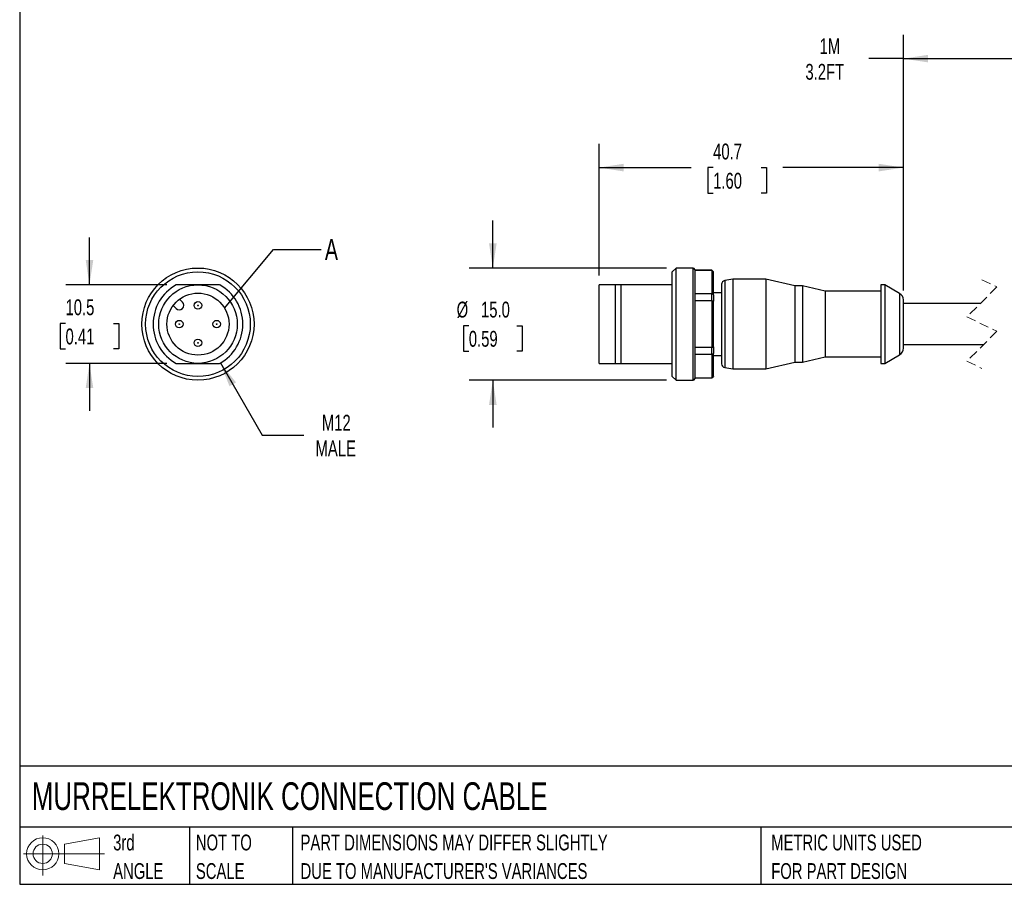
# Model space of a CAD drawing. Header units: millimetres. Extents: x 6 to 273, y 6 to 210.
# Tile 1 of 4: x 6 to 138, y 6 to 122. Entities that reach past the tile are written whole.
import ezdxf

# ---------------------------------------------------------------- set-up
doc = ezdxf.new("R2010")
doc.units = ezdxf.units.MM
doc.linetypes.add('SLD-Dashed', pattern=[1.905, 1.27, -0.635])
doc.linetypes.add('SLD-Solid', pattern=[0])
doc.layers.add('DIMENSIONS', color=140, linetype='SLD-Solid', lineweight=25)
doc.layers.add('TEXT', color=140, linetype='SLD-Solid', lineweight=25)
doc.layers.add('SLD-DEFPOINTS', color=7, linetype='Continuous')
doc.styles.add('SLDTEXTSTYLE0', font='TXT', dxfattribs={"width": 0.7})
doc.dimstyles.new('SLDDIMSTYLE0', dxfattribs={"dimtxt": 2.158008, "dimasz": 3.302, "dimexe": 0, "dimexo": 0.0625, "dimgap": 0.539502, "dimtad": 0, "dimtih": 1, "dimtoh": 1, "dimdec": 1, "dimrnd": 1e-09, "dimzin": 12, "dimdsep": 46, "dimtxsty": 'SLDTEXTSTYLE0', "dimsah": 1, "dimcen": 0, "dimadec": 0, "dimazin": 3, "dimtfac": 1, "dimtdec": 1, "dimtofl": 0, "dimtmove": 0, "dimatfit": 3, "dimfxl": 0, "dimfrac": 2, "dimtolj": 1, "dimtzin": 12, "dimarcsym": 0})
doc.dimstyles.new('SLDDIMSTYLE1', dxfattribs={"dimtxt": 2.158008, "dimasz": 3.302, "dimexe": 0, "dimexo": 0.0625, "dimgap": 0.539502, "dimtad": 0, "dimtih": 1, "dimtoh": 1, "dimdec": 1, "dimrnd": 1e-09, "dimzin": 12, "dimdsep": 46, "dimtxsty": 'SLDTEXTSTYLE0', "dimsah": 1, "dimcen": 0.09, "dimadec": 0, "dimazin": 3, "dimtfac": 1, "dimtdec": 1, "dimtmove": 0, "dimatfit": 0, "dimfxl": 0, "dimfrac": 2, "dimtolj": 1, "dimtzin": 12, "dimarcsym": 0})
doc.dimstyles.new('SLDDIMSTYLE2', dxfattribs={"dimtxt": 0.18, "dimasz": 3.302, "dimexe": 0, "dimexo": 0.0625, "dimgap": 0, "dimtad": 0, "dimtih": 1, "dimtoh": 1, "dimdec": 0, "dimrnd": 1e-09, "dimzin": 0, "dimdsep": 46, "dimtxsty": 'Standard', "dimblk1": 'NONE', "dimblk2": 'NONE', "dimsah": 1, "dimcen": 0.09, "dimadec": 0, "dimazin": 0, "dimtfac": 3.302, "dimtdec": 0, "dimtofl": 0, "dimtmove": 0, "dimatfit": 3, "dimldrblk": 'NONE', "dimfxl": 0, "dimfrac": 2, "dimtolj": 1, "dimtzin": 0, "dimarcsym": 0})
doc.dimstyles.new('SLDDIMSTYLE3', dxfattribs={"dimtxt": 2.158008, "dimasz": 3.302, "dimexe": 0, "dimexo": 0.0625, "dimgap": 0.539502, "dimtad": 0, "dimtih": 1, "dimtoh": 1, "dimdec": 1, "dimrnd": 1e-09, "dimzin": 4, "dimdsep": 46, "dimtxsty": 'SLDTEXTSTYLE0', "dimsah": 1, "dimcen": 0.09, "dimadec": 0, "dimazin": 1, "dimtfac": 1, "dimtdec": 1, "dimtmove": 0, "dimatfit": 0, "dimfxl": 0, "dimfrac": 2, "dimtolj": 1, "dimtzin": 12, "dimarcsym": 0})
doc.dimstyles.new('SLDDIMSTYLE5', dxfattribs={"dimtxt": 2.158008, "dimasz": 3.302, "dimexe": 0, "dimexo": 0.0625, "dimgap": 0.539502, "dimtad": 0, "dimtih": 1, "dimtoh": 1, "dimdec": 1, "dimrnd": 1e-09, "dimzin": 12, "dimdsep": 46, "dimtxsty": 'SLDTEXTSTYLE0', "dimsah": 1, "dimcen": 0.09, "dimadec": 0, "dimazin": 3, "dimtfac": 1, "dimtdec": 1, "dimtofl": 0, "dimtmove": 0, "dimatfit": 3, "dimfxl": 0, "dimfrac": 2, "dimtolj": 1, "dimtzin": 12, "dimarcsym": 0})

# ---------------------------------------------------------------- blocks, each defined once
blk = doc.blocks.new('Block11')
at = {"color": 7, "linetype": 'SLD-Solid', "lineweight": 18}
for p, q in [((2.59, 5.31), (2.59, 0)), ((5.48, 4.17), (10.18, 5.03)), ((5.48, 1.6), (5.48, 4.17)), ((10.18, 5.03), (10.18, 0.73)), ((0, 2.88), (10.87, 2.88)), ((5.48, 1.6), (10.18, 0.73))]:
    blk.add_line(p, q, dxfattribs=at)
for radius in [2.15, 1.29]:
    blk.add_circle((2.59, 2.88), radius, dxfattribs=at)
blk = doc.blocks.new('Block12')
at = {"layer": 'SLD-DEFPOINTS'}
blk.add_blockref('Block11', (0, 0), dxfattribs=at)
blk = doc.blocks.new('SW_NOTE_0_2')
at = {"layer": 'TEXT', "color": 0, "char_height": 2.1167, "attachment_point": 1, "style": 'SLDTEXTSTYLE0'}
for s, insert in [('PART DIMENSIONS MAY DIFFER SLIGHTLY', (0, 2.73)), ("DUE TO MANUFACTURER'S VARIANCES", (0, -1.09))]:
    blk.add_mtext(s, dxfattribs=dict(at, insert=insert))
blk = doc.blocks.new('SW_NOTE_0_3')
at = {"layer": 'TEXT', "color": 0, "char_height": 2.117, "attachment_point": 1, "style": 'SLDTEXTSTYLE0'}
for s, insert in [('NOT TO', (0, 2.73)), ('SCALE', (0, -1.09))]:
    blk.add_mtext(s, dxfattribs=dict(at, insert=insert))
blk = doc.blocks.new('SW_NOTE_0_4')
at = {"layer": 'TEXT', "color": 0, "char_height": 2.117, "attachment_point": 1, "style": 'SLDTEXTSTYLE0'}
for s, insert in [('3rd', (0, 2.73)), ('ANGLE', (0, -1.09))]:
    blk.add_mtext(s, dxfattribs=dict(at, insert=insert))
blk = doc.blocks.new('SW_NOTE_0_5')
at = {"layer": 'TEXT', "color": 0, "char_height": 2.1167, "attachment_point": 1, "style": 'SLDTEXTSTYLE0'}
for s, insert in [('METRIC UNITS USED', (0, 2.73)), ('FOR PART DESIGN', (0, -1.09))]:
    blk.add_mtext(s, dxfattribs=dict(at, insert=insert))
blk = doc.blocks.new('_D')
at = {"layer": 'DIMENSIONS'}
for p, q in [((33.19, 76.08), (38.77, 66.41)), ((38.77, 66.41), (44.33, 66.41))]:
    blk.add_line(p, q, dxfattribs=at)
blk.add_solid([(33.19, 76.08), (34.4, 72.96), (35.28, 73.47)], dxfattribs=at)
at = {"layer": 'DIMENSIONS', "char_height": 2.117, "attachment_point": 1, "style": 'SLDTEXTSTYLE0'}
for s, insert in [('M12', (46.76, 69.14)), ('MALE', (45.91, 65.71))]:
    blk.add_mtext(s, dxfattribs=dict(at, insert=insert))
blk = doc.blocks.new('_D_1')
at = {"layer": 'DIMENSIONS'}
for p, q in [((15.68, 86.52), (15.68, 92.87)), ((26.02, 86.52), (12.51, 86.52)), ((12.48, 81.37), (11.75, 81.37)), ((11.75, 81.37), (11.75, 77.94)), ((18.89, 81.37), (19.61, 81.37)), ((19.61, 81.37), (19.61, 77.94)), ((11.75, 77.94), (12.48, 77.94)), ((19.61, 77.94), (18.89, 77.94)), ((26.02, 76.02), (12.51, 76.02)), ((15.68, 76.02), (15.68, 69.67))]:
    blk.add_line(p, q, dxfattribs=at)
for points in [[(15.68, 86.52), (16.19, 89.83), (15.18, 89.83)], [(15.68, 76.02), (15.18, 72.72), (16.19, 72.72)]]:
    blk.add_solid(points, dxfattribs=at)
at = {"layer": 'DIMENSIONS', "char_height": 2.117, "attachment_point": 1, "style": 'SLDTEXTSTYLE0'}
for s, insert in [('10.5', (12.48, 84.58)), ('0.41', (12.48, 80.67))]:
    blk.add_mtext(s, dxfattribs=dict(at, insert=insert))
blk = doc.blocks.new('_None')
blk = doc.blocks.new('_D_2')
at = {"layer": 'DIMENSIONS'}
for p, q in [((69.62, 88.77), (69.62, 95.12)), ((92.85, 88.77), (66.44, 88.77)), ((66.41, 81.06), (65.69, 81.06)), ((65.69, 81.06), (65.69, 77.63)), ((72.82, 81.06), (73.55, 81.06)), ((73.55, 81.06), (73.55, 77.63)), ((65.69, 77.63), (66.41, 77.63)), ((73.55, 77.63), (72.82, 77.63)), ((92.85, 73.77), (66.44, 73.77)), ((69.62, 73.77), (69.62, 67.42))]:
    blk.add_line(p, q, dxfattribs=at)
for points in [[(69.62, 88.77), (70.13, 92.08), (69.11, 92.08)], [(69.62, 73.77), (69.11, 70.47), (70.13, 70.47)]]:
    blk.add_solid(points, dxfattribs=at)
at = {"layer": 'DIMENSIONS', "char_height": 2.117, "attachment_point": 1, "style": 'SLDTEXTSTYLE0'}
for s, insert in [('%%c', (64.78, 84.27)), ('15.0', (68.04, 84.27)), ('0.59', (66.41, 80.36))]:
    blk.add_mtext(s, dxfattribs=dict(at, insert=insert))
blk = doc.blocks.new('_D_4')
at = {"layer": 'DIMENSIONS'}
for p, q in [((83.82, 87.79), (83.82, 105.38)), ((124.52, 85.77), (124.52, 105.38)), ((83.82, 102.2), (96.15, 102.2)), ((99.08, 102.2), (98.35, 102.2)), ((98.35, 102.2), (98.35, 98.77)), ((105.49, 102.2), (106.22, 102.2)), ((106.22, 102.2), (106.22, 98.77)), ((124.52, 102.2), (108.42, 102.2)), ((98.35, 98.77), (99.08, 98.77)), ((106.22, 98.77), (105.49, 98.77))]:
    blk.add_line(p, q, dxfattribs=at)
for points in [[(83.82, 102.2), (87.12, 101.69), (87.12, 102.71)], [(124.52, 102.2), (121.22, 102.71), (121.22, 101.69)]]:
    blk.add_solid(points, dxfattribs=at)
at = {"layer": 'DIMENSIONS', "char_height": 2.117, "attachment_point": 1, "style": 'SLDTEXTSTYLE0'}
for s, insert in [('40.7', (99.08, 105.41)), ('1.60', (99.08, 101.5))]:
    blk.add_mtext(s, dxfattribs=dict(at, insert=insert))
blk = doc.blocks.new('_D_6')
at = {"layer": 'DIMENSIONS'}
for p, q in [((124.52, 85.77), (124.52, 119.95)), ((149.25, 85.89), (149.25, 119.95)), ((142.31, 115.36), (143.72, 118.18)), ((143.72, 118.18), (144.43, 116.77)), ((124.52, 116.77), (119.88, 116.77)), ((124.52, 116.77), (141.6, 116.77)), ((141.6, 116.77), (142.31, 115.36)), ((144.43, 116.77), (149.25, 116.77))]:
    blk.add_line(p, q, dxfattribs=at)
for points in [[(124.52, 116.77), (127.82, 116.27), (127.82, 117.28)], [(149.25, 116.77), (145.95, 117.28), (145.95, 116.27)]]:
    blk.add_solid(points, dxfattribs=at)
at = {"layer": 'DIMENSIONS', "char_height": 2.117, "attachment_point": 1, "style": 'SLDTEXTSTYLE0'}
for s, insert in [('1M', (113.32, 119.5)), ('3.2FT', (111.42, 116.07))]:
    blk.add_mtext(s, dxfattribs=dict(at, insert=insert))

msp = doc.modelspace()

# ---------------------------------------------------------------- linework, layer by layer
for p, q in [((94.12, 88.77), (93.62, 88.27)), ((93.62, 74.27), (93.62, 88.27)), ((96.42, 88.77), (94.12, 88.77)), ((94.12, 73.77), (94.12, 88.77)), ((96.42, 73.77), (96.42, 88.77)), ((96.62, 88.57), (96.62, 81.27)), ((98.92, 88.47), (96.62, 88.47)), ((98.92, 88.45), (96.62, 88.45)), ((99.12, 88.27), (98.92, 88.47)), ((98.92, 88.45), (98.92, 88.47)), ((98.92, 88.45), (98.92, 85.35)), ((99.12, 88.27), (99.12, 88.25)), ((99.12, 85.2), (99.12, 88.25)), ((101.72, 87.27), (100.63, 87.08)), ((100.63, 87.08), (100.63, 75.46)), ((106.12, 87.27), (101.72, 87.27)), ((101.72, 87.27), (101.72, 75.27)), ((110.02, 86.37), (106.12, 87.27)), ((106.12, 87.27), (106.12, 75.27)), ((86.02, 86.52), (83.82, 86.52)), ((83.82, 76.02), (83.82, 86.52)), ((86.02, 76.02), (86.02, 86.52)), ((86.77, 86.52), (86.02, 86.52)), ((86.77, 76.02), (86.77, 86.52)), ((93.62, 86.52), (86.77, 86.52)), ((100.22, 86.59), (100.22, 75.96)), ((111.02, 86.37), (110.02, 86.37)), ((110.02, 86.37), (110.02, 76.17)), ((114.05, 85.67), (111.02, 86.37)), ((111.02, 86.37), (111.02, 76.17)), ((121.52, 85.67), (114.05, 85.67)), ((114.05, 85.67), (114.05, 76.87)), ((122.02, 86.52), (121.52, 86.52)), ((121.52, 86.52), (121.52, 76.02)), ((124.02, 85.37), (122.02, 86.52)), ((122.02, 86.52), (122.02, 76.02)), ((27.71, 84.6), (28.1, 84.21)), ((96.62, 85.35), (98.92, 85.35)), ((98.92, 84.37), (96.62, 84.37)), ((98.92, 84.37), (98.92, 85.35)), ((98.92, 84.37), (98.92, 78.18)), ((100.22, 85.47), (99.12, 85.47)), ((99.12, 85.2), (99.12, 84.32)), ((99.12, 78.22), (99.12, 84.32)), ((124.02, 85.37), (124.02, 77.18)), ((124.52, 78.04), (124.52, 84.5)), ((27.26, 83.36), (26.86, 83.75)), ((134.8, 84.02), (124.52, 84.02)), ((96.62, 81.27), (96.62, 73.97)), ((96.62, 78.18), (98.92, 78.18)), ((98.92, 77.19), (98.92, 78.18)), ((99.12, 78.22), (99.12, 77.34)), ((124.52, 78.52), (135.23, 78.52)), ((98.92, 77.19), (96.62, 77.19)), ((98.92, 77.19), (98.92, 74.1)), ((99.12, 74.29), (99.12, 77.34)), ((99.12, 77.07), (100.22, 77.07)), ((111.02, 76.17), (114.05, 76.87)), ((114.05, 76.87), (121.52, 76.87)), ((122.02, 76.02), (124.02, 77.18)), ((83.82, 76.02), (86.02, 76.02)), ((86.02, 76.02), (86.77, 76.02)), ((86.77, 76.02), (93.62, 76.02)), ((100.63, 75.46), (101.72, 75.27)), ((101.72, 75.27), (106.12, 75.27)), ((106.12, 75.27), (110.02, 76.17)), ((110.02, 76.17), (111.02, 76.17)), ((121.52, 76.02), (122.02, 76.02)), ((93.62, 74.27), (94.12, 73.77)), ((94.12, 73.77), (96.42, 73.77)), ((96.62, 74.1), (98.92, 74.1)), ((96.62, 74.07), (98.92, 74.07)), ((98.92, 74.07), (99.12, 74.27)), ((98.92, 74.07), (98.92, 74.1)), ((99.12, 74.29), (99.12, 74.27))]:
    msp.add_line(p, q)
at = {"color": 7, "linetype": 'SLD-Dashed', "lineweight": 18}
for p, q in [((135.02, 87.2), (137.02, 86.24)), ((137.02, 86.24), (133.02, 82.24)), ((133.02, 82.24), (137.02, 80.31)), ((137.02, 80.31), (133.02, 76.31)), ((133.02, 76.31), (135.02, 75.35))]:
    msp.add_line(p, q, dxfattribs=at)
for centre, radius in [((30.19, 81.27), 7.5), ((30.19, 81.27), 7), ((30.19, 81.27), 5.25), ((30.19, 81.27), 4.15), ((30.19, 83.77), 0.5), ((30.19, 83.77), 0.05), ((27.69, 81.27), 0.5), ((32.69, 81.27), 0.5), ((27.69, 81.27), 0.05), ((32.69, 81.27), 0.05), ((30.19, 78.77), 0.5), ((30.19, 78.77), 0.05)]:
    msp.add_circle(centre, radius)
for centre, radius, start, end in [((96.42, 88.57), 0.2, 0.0007, 89.9993), ((100.72, 86.59), 0.5, 99.9995, 180), ((30.19, 81.27), 6, 118.955, 241.045), ((30.19, 81.27), 6, 298.955, 61.045), ((123.52, 84.5), 1, 0, 59.9999), ((27.68, 83.78), 0.6, 225, 45), ((123.52, 78.04), 1, 300.0001, 360), ((100.72, 75.96), 0.5, 180, 260.0005), ((96.42, 73.97), 0.2, 270.0007, 359.9993)]:
    msp.add_arc(centre, radius, start, end)
for points, knots in [([(99.12, 88.25), (99.08, 88.29), (99.02, 88.36), (98.95, 88.42), (98.92, 88.45)], [0, 0, 0, 0, 0.558272, 1, 1, 1, 1]), ([(30.19, 86.52), (29.72, 86.52), (29.26, 86.52), (28.31, 86.52), (27.82, 86.52), (27.29, 86.52)], [0, 0, 0, 0, 0.5, 0.5, 1, 1, 1, 1]), ([(33.09, 86.52), (32.56, 86.52), (32.07, 86.52), (31.12, 86.52), (30.66, 86.52), (30.19, 86.52)], [0, 0, 0, 0, 0.5, 0.5, 1, 1, 1, 1]), ([(98.92, 85.35), (98.96, 85.33), (99.02, 85.28), (99.09, 85.23), (99.12, 85.2)], [0, 0, 0, 0, 0.561929, 1, 1, 1, 1]), ([(99.12, 84.32), (99.08, 84.33), (99.02, 84.35), (98.95, 84.36), (98.92, 84.37)], [0, 0, 0, 0, 0.558252, 1, 1, 1, 1]), ([(98.92, 78.18), (98.96, 78.18), (99.02, 78.2), (99.09, 78.22), (99.12, 78.22)], [0, 0, 0, 0, 0.56174, 1, 1, 1, 1]), ([(99.12, 77.34), (99.08, 77.31), (99.02, 77.26), (98.95, 77.21), (98.92, 77.19)], [0, 0, 0, 0, 0.558065, 1, 1, 1, 1]), ([(27.29, 76.02), (27.82, 76.02), (28.31, 76.02), (29.26, 76.02), (29.72, 76.02), (30.19, 76.02)], [0, 0, 0, 0, 0.5, 0.5, 1, 1, 1, 1]), ([(30.19, 76.02), (30.66, 76.02), (31.12, 76.02), (32.07, 76.02), (32.56, 76.02), (33.09, 76.02)], [0, 0, 0, 0, 0.5, 0.5, 1, 1, 1, 1]), ([(98.92, 74.1), (98.96, 74.13), (99.02, 74.2), (99.09, 74.26), (99.12, 74.29)], [0, 0, 0, 0, 0.561723, 1, 1, 1, 1])]:
    msp.add_open_spline(points, degree=3, knots=knots)
at = {"layer": 'TEXT'}
for p, q in [((6.35, 209.55), (6.35, 6.35)), ((273.05, 22.13), (6.35, 22.13)), ((273.05, 13.97), (6.35, 13.97)), ((29.04, 13.97), (29.04, 6.35)), ((42.84, 13.97), (42.84, 6.35)), ((105.48, 13.97), (105.48, 6.35)), ((6.35, 6.35), (273.05, 6.35))]:
    msp.add_line(p, q, dxfattribs=at)
msp.add_circle((30.19, 81.27), 4.15, dxfattribs=at)

# ---------------------------------------------------------------- block references
at = {"layer": 'SLD-DEFPOINTS'}
msp.add_blockref('Block12', (6.84, 7.55), dxfattribs=at)
at = {"layer": 'TEXT'}
for name, p in [('SW_NOTE_0_4', (18.85, 10.27)), ('SW_NOTE_0_3', (29.91, 10.27)), ('SW_NOTE_0_2', (43.91, 10.27)), ('SW_NOTE_0_5', (106.85, 10.27))]:
    msp.add_blockref(name, p, dxfattribs=at)

# ---------------------------------------------------------------- texts
at = {"layer": 'TEXT', "attachment_point": 1, "style": 'SLDTEXTSTYLE0'}
for s, insert, char_height in [('A', (47.16, 92.64), 2.82), ('MURRELEKTRONIK CONNECTION CABLE', (7.97, 19.99), 3.7042)]:
    msp.add_mtext(s, dxfattribs=dict(at, insert=insert, char_height=char_height))

# ---------------------------------------------------------------- dimensions: what is measured, and where the dimension line sits
at = {"layer": 'DIMENSIONS'}
dim = msp.add_linear_dim(base=(149.25, 116.77), p1=(124.52, 84.5), p2=(149.25, 84.62), text='1M\\P3.2FT', dimstyle='SLDDIMSTYLE5', dxfattribs=at)
dim.commit()
dim.dimension.update_dxf_attribs({"geometry": '_D_6', "text_midpoint": (115.41, 116.77), "dimtype": 160})
dim = msp.add_linear_dim(base=(124.52, 102.2), p1=(83.82, 86.52), p2=(124.52, 84.5), dimstyle='SLDDIMSTYLE5', dxfattribs=at)
dim.commit()
dim.dimension.update_dxf_attribs({"geometry": '_D_4', "text_midpoint": (102.29, 102.2), "dimtype": 160})
dim = msp.add_linear_dim(base=(69.62, 88.77), p1=(94.12, 73.77), p2=(94.12, 88.77), angle=90, text='%%c<>', dimstyle='SLDDIMSTYLE3', dxfattribs=at)
dim.commit()
dim.dimension.update_dxf_attribs({"geometry": '_D_2', "text_midpoint": (69.62, 81.06), "dimtype": 160})
dim = msp.add_linear_dim(base=(15.68, 76.02), p1=(27.29, 86.52), p2=(27.29, 76.02), angle=90, dimstyle='SLDDIMSTYLE1', dxfattribs=at)
dim.commit()
dim.dimension.update_dxf_attribs({"geometry": '_D_1', "text_midpoint": (15.68, 81.37), "dimtype": 160})
dim = msp.add_radius_dim(center=(30.19, 81.27), mpoint=(33.19, 76.08), text='M12\\PMALE', dimstyle='SLDDIMSTYLE0', override={"dimpost": '<>'}, dxfattribs=at)
dim.commit()
dim.dimension.update_dxf_attribs({"geometry": '_D', "text_midpoint": (49.74, 66.41), "dimtype": 164})

# ---------------------------------------------------------------- leaders
at = {"layer": 'TEXT', "has_arrowhead": 0}
msp.add_leader([(33.74, 83.42), (40.31, 91.23), (46.66, 91.23)], dimstyle='SLDDIMSTYLE2', dxfattribs=at)

doc.saveas('drawing.dxf')
